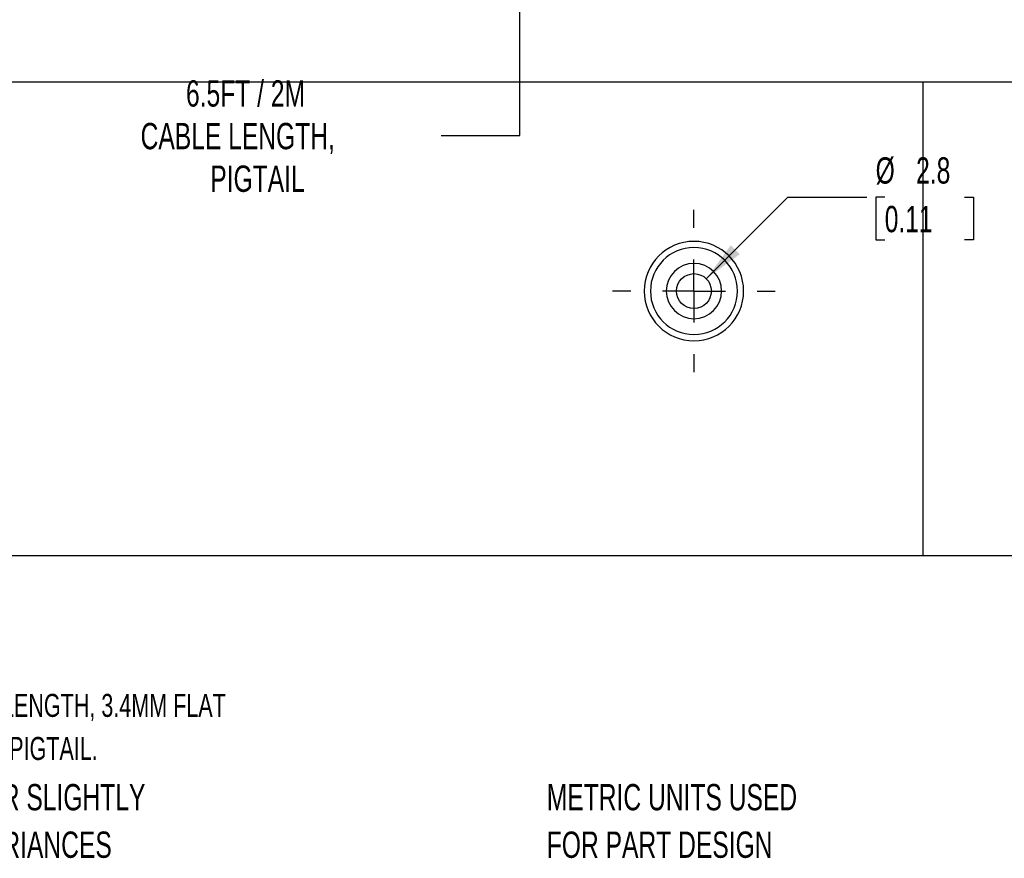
# Model space of a CAD drawing. Header units: millimetres. Extents: x 7 to 1365, y 7 to 1048.
# Tile 2 of 14: x 86 to 165, y 7 to 75. Entities that reach past the tile are written whole.
import ezdxf

# ---------------------------------------------------------------- set-up
doc = ezdxf.new("R2010")
doc.units = ezdxf.units.MM
doc.linetypes.add('CENTERX2', pattern=[20.32, 12.7, -2.54, 2.54, -2.54])
doc.layers.add('CENTER', color=40, linetype='CENTERX2')
doc.layers.add('DIMENSIONS', color=140, linetype='Continuous', lineweight=25)
doc.layers.add('TEXT', color=140, linetype='Continuous', lineweight=25)
doc.styles.add('SLDTEXTSTYLE0', font='TXT', dxfattribs={"width": 0.7})
doc.dimstyles.new('SLDDIMSTYLE0', dxfattribs={"dimtxt": 2.158008, "dimasz": 3.302, "dimexe": 0, "dimexo": 0.0625, "dimgap": 0.539502, "dimtad": 0, "dimtih": 1, "dimtoh": 1, "dimrnd": 1e-09, "dimzin": 12, "dimdsep": 46, "dimtxsty": 'SLDTEXTSTYLE0', "dimsah": 1, "dimcen": 0.09, "dimadec": 0, "dimazin": 3, "dimtfac": 1, "dimtofl": 0, "dimtmove": 0, "dimatfit": 3, "dimfxl": 0, "dimfrac": 2, "dimtolj": 1, "dimtzin": 12, "dimarcsym": 0})
doc.dimstyles.new('SLDDIMSTYLE3', dxfattribs={"dimtxt": 2.158008, "dimasz": 3.302, "dimexe": 0, "dimexo": 0.0625, "dimgap": 0.539502, "dimtad": 0, "dimtih": 1, "dimtoh": 1, "dimrnd": 1e-09, "dimzin": 12, "dimdsep": 46, "dimtxsty": 'SLDTEXTSTYLE0', "dimsah": 1, "dimcen": 0, "dimadec": 0, "dimazin": 3, "dimtfac": 1, "dimtofl": 0, "dimtmove": 0, "dimatfit": 3, "dimfxl": 0, "dimfrac": 2, "dimtolj": 1, "dimtzin": 12, "dimarcsym": 0})

# ---------------------------------------------------------------- blocks, each defined once
blk = doc.blocks.new('_D_1')
at = {"layer": 'DIMENSIONS'}
for p, q in [((136.825, 92.18), (123.145, 92.18)), ((126.32, 83.874), (126.32, 92.18)), ((124.909, 83.168), (126.32, 83.874)), ((127.732, 81.757), (124.909, 83.168)), ((126.32, 81.052), (127.732, 81.757)), ((126.32, 76.23), (126.32, 81.052)), ((137.65, 76.23), (123.145, 76.23)), ((126.32, 65.546), (126.32, 76.23)), ((119.97, 65.546), (126.32, 65.546))]:
    blk.add_line(p, q, dxfattribs=at)
for points in [[(126.32, 92.18), (125.812, 88.878), (126.828, 88.878)], [(126.32, 76.23), (126.828, 79.532), (125.812, 79.532)]]:
    blk.add_solid(points, dxfattribs=at)
at = {"layer": 'DIMENSIONS', "attachment_point": 1, "style": 'SLDTEXTSTYLE0'}
for s, insert, char_height in [('6.5FT / 2M', (99.447, 69.989), 2.1167), ('CABLE LENGTH,', (95.794, 66.559), 2.11667), ('PIGTAIL', (101.401, 63.129), 2.1167)]:
    blk.add_mtext(s, dxfattribs=dict(at, insert=insert, char_height=char_height))
blk = doc.blocks.new('_D_5')
at = {"layer": 'DIMENSIONS'}
for p, q in [((141.31, 54.021), (147.871, 60.582)), ((147.871, 60.582), (154.221, 60.582)), ((155.671, 60.582), (154.946, 60.582)), ((154.946, 60.582), (154.946, 57.152)), ((162.083, 60.582), (162.808, 60.582)), ((162.808, 60.582), (162.808, 57.152)), ((154.946, 57.152), (155.671, 57.152)), ((162.808, 57.152), (162.083, 57.152))]:
    blk.add_line(p, q, dxfattribs=at)
blk.add_solid([(141.31, 54.021), (144.004, 55.997), (143.286, 56.715)], dxfattribs=at)
at = {"layer": 'DIMENSIONS', "char_height": 2.1167, "attachment_point": 1, "style": 'SLDTEXTSTYLE0'}
for s, insert in [('%%c', (154.939, 63.794)), ('2.8', (158.197, 63.794)), ('0.11', (155.671, 59.881))]:
    blk.add_mtext(s, dxfattribs=dict(at, insert=insert))
blk = doc.blocks.new('SW_CENTERMARKSYMBOL_0')
at = {"layer": 'CENTER', "color": 0}
for p, q in [((0, 5.08), (0, 6.54)), ((0, 0), (0, 2.54)), ((-5.08, 0), (-6.54, 0)), ((0, 0), (-2.54, 0)), ((0, 0), (0, -2.54)), ((0, 0), (2.54, 0)), ((5.08, 0), (6.54, 0)), ((0, -5.08), (0, -6.54))]:
    blk.add_line(p, q, dxfattribs=at)

msp = doc.modelspace()

# ---------------------------------------------------------------- linework, layer by layer
msp.add_circle((140.32, 53.031), 1.4)
for radius, start, end in [(4, 0, 180), (3.5, 0, 180), (2.225, 0, 180), (4, 180, 0), (3.5, 180, 0), (2.225, 180, 0)]:
    msp.add_arc((140.32, 53.031), radius, start, end)
at = {"layer": 'TEXT'}
for p, q in [((1365.25, 69.85), (31.75, 69.85)), ((158.75, 69.85), (158.75, 31.75)), ((31.75, 31.75), (1365.25, 31.75))]:
    msp.add_line(p, q, dxfattribs=at)

# ---------------------------------------------------------------- block references
at = {"layer": 'CENTER'}
msp.add_blockref('SW_CENTERMARKSYMBOL_0', (140.32, 53.031), dxfattribs=at)

# ---------------------------------------------------------------- texts
at = {"layer": 'TEXT', "attachment_point": 1, "style": 'SLDTEXTSTYLE0'}
for s, insert, char_height in [('METROL LIMIT SWITCH, STOPPER BOLT, 6MM DIAMETER, THREADED, 1MM PITCH, 31.7MM LENGTH, 3.4MM FLAT', (7.966, 20.62), 1.85208), ('HEAD, 1.5MM PLUNGER, 2N CONTACT FORCE, N.O. CONTACT(S), 6.5FT/2M CABLE LENGTH, PIGTAIL.', (7.966, 17.151), 1.85208), ('PART DIMENSIONS MAY DIFFER SLIGHTLY', (55.119, 13.364), 2.11667), ('METRIC UNITS USED', (128.478, 13.364), 2.11667), ("DUE TO MANUFACTURER'S VARIANCES", (55.119, 9.542), 2.11667), ('FOR PART DESIGN', (128.478, 9.542), 2.11667)]:
    msp.add_mtext(s, dxfattribs=dict(at, insert=insert, char_height=char_height))

# ---------------------------------------------------------------- dimensions: what is measured, and where the dimension line sits
at = {"layer": 'DIMENSIONS'}
dim = msp.add_linear_dim(base=(126.32, 92.18), p1=(138.92, 76.23), p2=(138.095, 92.18), angle=90, text='6.5FT / 2M\\PCABLE LENGTH,\\PPIGTAIL', dimstyle='SLDDIMSTYLE0', dxfattribs=at)
dim.commit()
dim.dimension.update_dxf_attribs({"geometry": '_D_1', "text_midpoint": (126.32, 65.546), "dimtype": 160})
dim = msp.add_diameter_dim_2p(p1=(139.33, 52.041), p2=(141.31, 54.021), dimstyle='SLDDIMSTYLE3', dxfattribs=at)
dim.commit()
dim.dimension.update_dxf_attribs({"geometry": '_D_5', "text_midpoint": (158.877, 60.582), "dimtype": 163})

doc.saveas('drawing.dxf')
